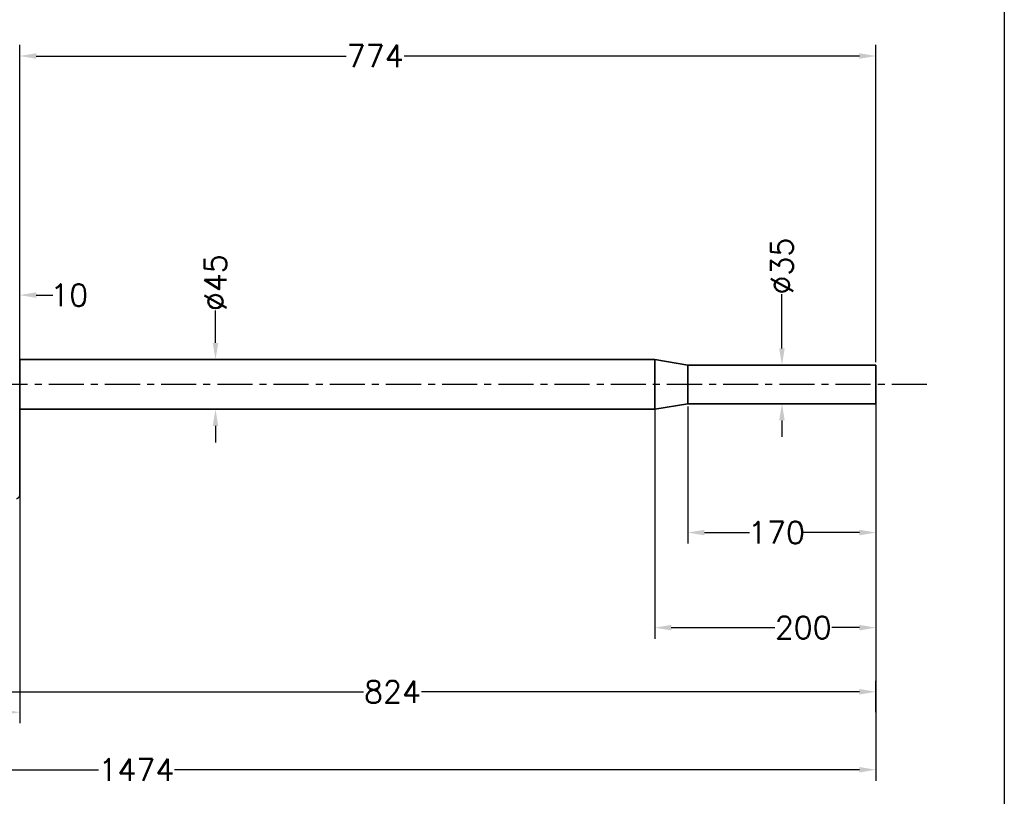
# Model space of a CAD drawing. Header units: millimetres. Extents: x 4693 to 7443, y -20 to 1980.
# Tile 4 of 5: x 6503 to 7393, y 395 to 1098. Entities that reach past the tile are written whole.
import ezdxf

# ---------------------------------------------------------------- set-up
doc = ezdxf.new("R2010")
doc.units = ezdxf.units.MM
doc.header["$MEASUREMENT"] = 0
doc.header["$PDMODE"] = 34
doc.header["$PDSIZE"] = 5
doc.linetypes.add('CENTER', pattern=[50.8, 31.75, -6.35, 6.35, -6.35])
doc.layers.get('DEFPOINTS').update_dxf_attribs({"linetype": 'CONTINUOUS'})
for name, color, linetype in [('Blade', 1, 'CONTINUOUS'), ('CENTER', 8, 'CENTER'), ('RAMME', 7, 'CONTINUOUS')]:
    doc.layers.add(name, color=color, linetype=linetype)
doc.layers.add('DIMS', color=7, linetype='CONTINUOUS', lineweight=15)
doc.layers.add('STOCK', color=5, linetype='CONTINUOUS', lineweight=35)
doc.styles.add('ROMANS', font='romans')
doc.dimstyles.new('Text 20', dxfattribs={"dimtxt": 20, "dimasz": 15, "dimexe": 10, "dimexo": 0, "dimgap": 0, "dimtad": 0, "dimdsep": 46, "dimtxsty": 'ROMANS', "dimcen": 10, "dimazin": 2, "dimtfac": 0.65, "dimtofl": 0, "dimtmove": 0, "dimatfit": 0, "dimfxl": 1, "dimtolj": 1, "dimarcsym": 0})

# ---------------------------------------------------------------- blocks, each defined once
blk = doc.blocks.new('*D20')
at = {"layer": 'DEFPOINTS', "color": 0, "transparency": 16777216}
for p in [(6621, 790.5), (6680, 790.5), (6621, 745.5)]:
    blk.add_point(p, dxfattribs=at)
at = {"layer": 'DIMS', "color": 0, "lineweight": -2, "transparency": 16777216}
for p, q in [((6680, 805.5), (6680, 834.79)), ((6621, 790.5), (6690, 790.5)), ((6621, 745.5), (6690, 745.5)), ((6680, 730.5), (6680, 715.5))]:
    blk.add_line(p, q, dxfattribs=at)
at = {"layer": 'DIMS', "color": 0, "transparency": 16777216}
for points in [[(6677.5, 805.5), (6682.5, 805.5), (6680, 790.5)], [(6677.5, 730.5), (6682.5, 730.5), (6680, 745.5)]]:
    blk.add_solid(points, dxfattribs=at)
at = {"layer": 'DIMS', "color": 0, "transparency": 16777216, "insert": (6680, 860.02), "char_height": 20, "attachment_point": 5, "rotation": 90, "style": 'ROMANS'}
blk.add_mtext('\\A1;%%C45', dxfattribs=at)
blk = doc.blocks.new('*D21')
at = {"layer": 'DEFPOINTS', "color": 0, "transparency": 16777216}
for p in [(7277, 785.5), (7192, 750.5), (7277, 750.5)]:
    blk.add_point(p, dxfattribs=at)
at = {"layer": 'DIMS', "color": 0, "lineweight": -2, "transparency": 16777216}
for p, q in [((7192, 800.5), (7192, 849.76)), ((7277, 785.5), (7182, 785.5)), ((7277, 750.5), (7182, 750.5)), ((7192, 735.5), (7192, 720.5))]:
    blk.add_line(p, q, dxfattribs=at)
at = {"layer": 'DIMS', "color": 0, "transparency": 16777216}
for points in [[(7189.5, 800.5), (7194.5, 800.5), (7192, 785.5)], [(7189.5, 735.5), (7194.5, 735.5), (7192, 750.5)]]:
    blk.add_solid(points, dxfattribs=at)
at = {"layer": 'DIMS', "color": 0, "transparency": 16777216, "insert": (7192, 875), "char_height": 20, "attachment_point": 5, "rotation": 90, "style": 'ROMANS'}
blk.add_mtext('\\A1;%%C35', dxfattribs=at)
blk = doc.blocks.new('*D22')
at = {"layer": 'DEFPOINTS', "color": 0, "transparency": 16777216}
for p in [(7277, 1065), (7277, 788), (6503, 768)]:
    blk.add_point(p, dxfattribs=at)
at = {"layer": 'DIMS', "color": 0, "lineweight": -2, "transparency": 16777216}
for p, q in [((6503, 768), (6503, 1075)), ((7277, 788), (7277, 1075)), ((6518, 1065), (6798.21, 1065)), ((7262, 1065), (6850.6, 1065))]:
    blk.add_line(p, q, dxfattribs=at)
at = {"layer": 'DIMS', "color": 0, "transparency": 16777216}
for points in [[(6518, 1067.5), (6518, 1062.5), (6503, 1065)], [(7262, 1067.5), (7262, 1062.5), (7277, 1065)]]:
    blk.add_solid(points, dxfattribs=at)
at = {"layer": 'DIMS', "color": 0, "transparency": 16777216, "insert": (6824.4, 1065), "char_height": 20, "attachment_point": 5, "style": 'ROMANS'}
blk.add_mtext('\\A1;774', dxfattribs=at)
blk = doc.blocks.new('*D23')
at = {"layer": 'DEFPOINTS', "color": 0, "transparency": 16777216}
for p in [(5803, 753), (7277, 748), (5803, 419.5)]:
    blk.add_point(p, dxfattribs=at)
at = {"layer": 'DIMS', "color": 0, "lineweight": -2, "transparency": 16777216}
for p, q in [((5803, 753), (5803, 409.5)), ((7277, 748), (7277, 409.5)), ((5818, 419.5), (6574.21, 419.5)), ((7262, 419.5), (6642.79, 419.5))]:
    blk.add_line(p, q, dxfattribs=at)
at = {"layer": 'DIMS', "color": 0, "transparency": 16777216}
for points in [[(5818, 422), (5818, 417), (5803, 419.5)], [(7262, 422), (7262, 417), (7277, 419.5)]]:
    blk.add_solid(points, dxfattribs=at)
at = {"layer": 'DIMS', "color": 0, "transparency": 16777216, "insert": (6608.5, 419.5), "char_height": 20, "attachment_point": 5, "style": 'ROMANS'}
blk.add_mtext('\\A1;1474', dxfattribs=at)
blk = doc.blocks.new('*D36')
at = {"layer": 'DEFPOINTS', "color": 0, "transparency": 16777216}
for p in [(5803, 753), (6503, 753), (6503, 471.5)]:
    blk.add_point(p, dxfattribs=at)
at = {"layer": 'DIMS', "color": 0, "lineweight": -2, "transparency": 16777216}
for p, q in [((5803, 753), (5803, 461.5)), ((6503, 753), (6503, 461.5)), ((5818, 471.5), (6203.79, 471.5)), ((6488, 471.5), (6255.21, 471.5))]:
    blk.add_line(p, q, dxfattribs=at)
at = {"layer": 'DIMS', "color": 0, "transparency": 16777216}
for points in [[(5818, 474), (5818, 469), (5803, 471.5)], [(6488, 474), (6488, 469), (6503, 471.5)]]:
    blk.add_solid(points, dxfattribs=at)
at = {"layer": 'DIMS', "color": 0, "transparency": 16777216, "insert": (6229.5, 471.5), "char_height": 20, "attachment_point": 5, "style": 'ROMANS'}
blk.add_mtext('\\A1;700', dxfattribs=at)
blk = doc.blocks.new('*D28')
at = {"layer": 'DEFPOINTS', "color": 0, "transparency": 16777216}
for p in [(7107, 748), (7277, 748), (7107, 634)]:
    blk.add_point(p, dxfattribs=at)
at = {"layer": 'DIMS', "color": 0, "lineweight": -2, "transparency": 16777216}
for p, q in [((7107, 748), (7107, 624)), ((7277, 748), (7277, 624)), ((7122, 634), (7162.71, 634)), ((7262, 634), (7211.29, 634))]:
    blk.add_line(p, q, dxfattribs=at)
at = {"layer": 'DIMS', "color": 0, "transparency": 16777216}
for points in [[(7122, 636.5), (7122, 631.5), (7107, 634)], [(7262, 636.5), (7262, 631.5), (7277, 634)]]:
    blk.add_solid(points, dxfattribs=at)
at = {"layer": 'DIMS', "color": 0, "transparency": 16777216, "insert": (7187, 634), "char_height": 20, "attachment_point": 5, "style": 'ROMANS'}
blk.add_mtext('\\A1;170', dxfattribs=at)
blk = doc.blocks.new('*D29')
at = {"layer": 'DEFPOINTS', "color": 0, "transparency": 16777216}
for p in [(7277, 768), (7077, 745.5), (7077, 548)]:
    blk.add_point(p, dxfattribs=at)
at = {"layer": 'DIMS', "color": 0, "lineweight": -2, "transparency": 16777216}
for p, q in [((7277, 768), (7277, 538)), ((7077, 745.5), (7077, 538)), ((7092, 548), (7185.57, 548)), ((7262, 548), (7237, 548))]:
    blk.add_line(p, q, dxfattribs=at)
at = {"layer": 'DIMS', "color": 0, "transparency": 16777216}
for points in [[(7092, 550.5), (7092, 545.5), (7077, 548)], [(7262, 550.5), (7262, 545.5), (7277, 548)]]:
    blk.add_solid(points, dxfattribs=at)
at = {"layer": 'DIMS', "color": 0, "transparency": 16777216, "insert": (7211.29, 548), "char_height": 20, "attachment_point": 5, "style": 'ROMANS'}
blk.add_mtext('\\A1;200', dxfattribs=at)
blk = doc.blocks.new('*D30')
at = {"layer": 'DEFPOINTS', "color": 0, "transparency": 16777216}
for p in [(7277, 490), (6453, 471.5), (7277, 471.5)]:
    blk.add_point(p, dxfattribs=at)
at = {"layer": 'DIMS', "color": 0, "lineweight": -2, "transparency": 16777216}
for p, q in [((6453, 471.5), (6453, 500)), ((7277, 471.5), (7277, 500)), ((6468, 490), (6813.81, 490)), ((7262, 490), (6866.19, 490))]:
    blk.add_line(p, q, dxfattribs=at)
at = {"layer": 'DIMS', "color": 0, "transparency": 16777216}
for points in [[(6468, 492.5), (6468, 487.5), (6453, 490)], [(7262, 492.5), (7262, 487.5), (7277, 490)]]:
    blk.add_solid(points, dxfattribs=at)
at = {"layer": 'DIMS', "color": 0, "transparency": 16777216, "insert": (6840, 490), "char_height": 20, "attachment_point": 5, "style": 'ROMANS'}
blk.add_mtext('\\A1;824', dxfattribs=at)
blk = doc.blocks.new('*D39')
at = {"layer": 'DEFPOINTS', "color": 0, "transparency": 16777216}
for p in [(6493, 848.75), (6493, 789), (6503, 790.5)]:
    blk.add_point(p, dxfattribs=at)
at = {"layer": 'DIMS', "color": 0, "lineweight": -2, "transparency": 16777216}
for p, q in [((6493, 789), (6493, 858.75)), ((6503, 790.5), (6503, 858.75)), ((6478, 848.75), (6463, 848.75)), ((6518, 848.75), (6533, 848.75))]:
    blk.add_line(p, q, dxfattribs=at)
at = {"layer": 'DIMS', "color": 0, "transparency": 16777216}
for points in [[(6478, 851.25), (6478, 846.25), (6493, 848.75)], [(6518, 851.25), (6518, 846.25), (6503, 848.75)]]:
    blk.add_solid(points, dxfattribs=at)
at = {"layer": 'DIMS', "color": 0, "transparency": 16777216, "insert": (6547.76, 848.75), "char_height": 20, "attachment_point": 5, "style": 'ROMANS'}
blk.add_mtext('\\A1;10', dxfattribs=at)

msp = doc.modelspace()

# ---------------------------------------------------------------- linework, layer by layer
at = {"layer": 'Blade'}
for p, q in [((6503, 768), (6503, 1004.405)), ((6503, 667.832), (6503, 768))]:
    msp.add_line(p, q, dxfattribs=at)
msp.add_open_spline([(6499.968, 664.835), (6500.167, 664.833), (6500.363, 664.85), (6500.75, 664.923), (6500.942, 664.979), (6501.309, 665.127), (6501.483, 665.218), (6501.813, 665.434), (6501.969, 665.561), (6502.249, 665.837), (6502.375, 665.989), (6502.597, 666.318), (6502.692, 666.493), (6502.844, 666.855), (6502.902, 667.046), (6502.98, 667.435), (6503, 667.632), (6503, 667.832)], degree=3, knots=[0, 0, 0, 0, 0.125, 0.125, 0.25, 0.25, 0.375, 0.375, 0.5, 0.5, 0.625, 0.625, 0.75, 0.75, 0.875, 0.875, 1, 1, 1, 1], dxfattribs=at)
at = {"layer": 'CENTER'}
msp.add_line((7323, 768), (5603, 768), dxfattribs=at)
at = {"layer": 'RAMME'}
msp.add_line((7393, 1930), (7393, 30), dxfattribs=at)
at = {"layer": 'STOCK'}
for p, q in [((6503, 790.5), (6503, 768)), ((7077, 790.5), (6503, 790.5)), ((7077, 768), (7077, 790.5)), ((7107, 785.5), (7077, 790.5)), ((7277, 785.5), (7107, 785.5)), ((7107, 768), (7107, 785.5)), ((7277, 768), (7277, 785.5)), ((6503, 748), (6503, 768)), ((7077, 768), (7077, 745.5)), ((7107, 768), (7107, 750.5)), ((7277, 768), (7277, 750.5)), ((7107, 750.5), (7077, 745.5)), ((7277, 750.5), (7107, 750.5)), ((7077, 745.5), (6503, 745.5))]:
    msp.add_line(p, q, dxfattribs=at)

# ---------------------------------------------------------------- dimensions: what is measured, and where the dimension line sits
at = {"layer": 'DIMS'}
for base, p1, p2, picture, middle in [((7277, 1065), (6503, 768), (7277, 788), '*D22', (6824.405, 1065)), ((6493, 848.75), (6503, 790.5), (6493, 789), '*D39', (6547.762, 848.75)), ((7077, 548), (7277, 768), (7077, 745.5), '*D29', (7211.286, 548)), ((5803, 419.5), (7277, 748), (5803, 753), '*D23', (6608.5, 419.5)), ((6503, 471.5), (5803, 753), (6503, 753), '*D36', (6229.5, 471.5)), ((7107, 634), (7277, 748), (7107, 748), '*D28', (7187, 634)), ((7277, 490), (6453, 471.5), (7277, 471.5), '*D30', (6840, 490))]:
    dim = msp.add_linear_dim(base=base, p1=p1, p2=p2, dimstyle='Text 20', dxfattribs=at)
    dim.commit()
    dim.dimension.update_dxf_attribs({"geometry": picture, "text_midpoint": middle, "dimtype": 160})
for base, p1, p2, picture, middle in [((7192, 750.5), (7277, 785.5), (7277, 750.5), '*D21', (7192, 875)), ((6680, 790.5), (6621, 745.5), (6621, 790.5), '*D20', (6680, 860.024))]:
    dim = msp.add_linear_dim(base=base, p1=p1, p2=p2, angle=90, text='%%C<>', dimstyle='Text 20', dxfattribs=at)
    dim.commit()
    dim.dimension.update_dxf_attribs({"geometry": picture, "text_midpoint": middle, "dimtype": 160})

doc.saveas('drawing.dxf')
